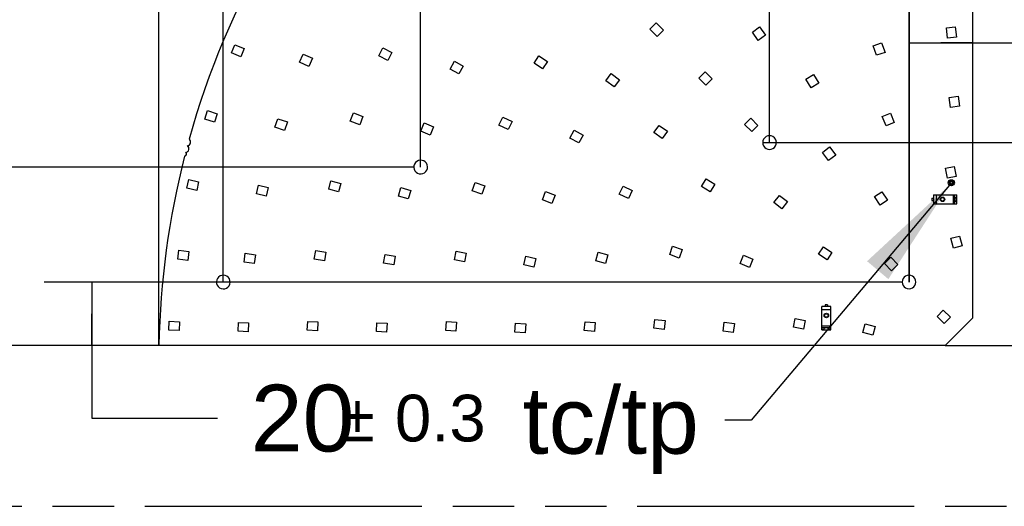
# Model space of a CAD drawing. Header units: millimetres. Extents: x 0 to 210, y 0 to 297.
# Tile 4 of 13: x 77 to 108, y 133 to 148. Entities that reach past the tile are written whole.
import ezdxf
from ezdxf.enums import TextEntityAlignment as Align

# ---------------------------------------------------------------- set-up
doc = ezdxf.new("R2010")
doc.units = ezdxf.units.MM
doc.header["$LTSCALE"] = 19.36
doc.linetypes.add('PHANTOM', pattern=[0.8, 0.45, -0.05, 0.1, -0.05, 0.1, -0.05])
doc.layers.get('0').update_dxf_attribs({"linetype": 'CONTINUOUS'})
for name, color, linetype in [('DEFAULT_3', 7, 'PHANTOM'), ('Z_DIM_2D', 7, 'CONTINUOUS'), ('Z_NOTICE', 7, 'CONTINUOUS')]:
    doc.layers.add(name, color=color, linetype=linetype)
doc.styles.get("Standard").update_dxf_attribs({"font": 'txt', "width": 0.7})
doc.styles.add('TEXTSTYLE_3', font='helveticaneueltw1g-ltcn.otf')
doc.styles.add('TEXTSTYLE_4', font='gdt', dxfattribs={"width": 0.7})
doc.dimstyles.new('DIMSTYLE_3', dxfattribs={"dimtxt": 2.1, "dimasz": 3.5, "dimexe": 1.5, "dimexo": 0, "dimgap": 0.525, "dimtad": 1, "dimdec": 3, "dimlfac": 10, "dimdsep": 46, "dimtxsty": 'TEXTSTYLE_3', "dimblk": '_FILLED', "dimblk1": '_FILLED', "dimblk2": '_FILLED', "dimcen": 0.09, "dimclrt": 5, "dimadec": 3, "dimazin": 2, "dimtol": 1, "dimtp": 0.3, "dimtm": 0.3, "dimtfac": 1, "dimtdec": 3, "dimtofl": 0, "dimtmove": 0, "dimatfit": 3, "dimldrblk": '_FILLED', "dimfxl": 0, "dimtolj": 1, "dimarcsym": 0})
doc.dimstyles.new('DIMSTYLE_4', dxfattribs={"dimtxt": 2.1, "dimasz": 3.5, "dimexe": 1.5, "dimexo": 0, "dimgap": 0.525, "dimtad": 1, "dimlfac": 10, "dimdsep": 46, "dimtxsty": 'TEXTSTYLE_3', "dimblk": '_FILLED', "dimblk1": '_FILLED', "dimblk2": '_FILLED', "dimcen": 0.09, "dimclrt": 5, "dimazin": 2, "dimtol": 1, "dimtp": 0.3, "dimtm": 0.3, "dimtfac": 1, "dimtofl": 0, "dimtmove": 0, "dimatfit": 3, "dimldrblk": '_FILLED', "dimfxl": 0, "dimtolj": 1, "dimarcsym": 0})
doc.dimstyles.new('DIMSTYLE_5', dxfattribs={"dimtxt": 2.1, "dimasz": 3.5, "dimexe": 1.5, "dimexo": 0, "dimgap": 0.525, "dimtad": 1, "dimlfac": 10, "dimdsep": 46, "dimtxsty": 'TEXTSTYLE_3', "dimblk": '_FILLED', "dimblk1": '_FILLED', "dimblk2": '_FILLED', "dimcen": 0.09, "dimclrt": 5, "dimazin": 2, "dimtol": 1, "dimtp": 0.4, "dimtm": 0.4, "dimtfac": 1, "dimtofl": 0, "dimtmove": 0, "dimatfit": 3, "dimldrblk": '_FILLED', "dimfxl": 0, "dimtolj": 1, "dimarcsym": 0})
doc.dimstyles.new('DIMSTYLE_6', dxfattribs={"dimtxt": 2.1, "dimasz": 3.5, "dimexe": 1.5, "dimexo": 0, "dimgap": 1.05, "dimtad": 1, "dimdec": 3, "dimlfac": 10, "dimdsep": 46, "dimtxsty": 'TEXTSTYLE_3', "dimblk": '_FILLED', "dimblk1": '_FILLED', "dimblk2": '_FILLED', "dimcen": 0.09, "dimclrt": 5, "dimadec": 3, "dimazin": 2, "dimtol": 1, "dimtp": 0.3, "dimtm": 0.3, "dimtfac": 1, "dimtdec": 3, "dimtofl": 0, "dimtmove": 0, "dimatfit": 3, "dimldrblk": '_FILLED', "dimfxl": 0, "dimtolj": 1, "dimarcsym": 0})
doc.dimstyles.new('DIMSTYLE_8', dxfattribs={"dimtxt": 2.1, "dimasz": 3.5, "dimexe": 1.5, "dimexo": 0, "dimtad": 1, "dimdec": 3, "dimlfac": 10, "dimdsep": 46, "dimtxsty": 'TEXTSTYLE_3', "dimblk": '_FILLED', "dimblk1": '_FILLED', "dimblk2": '_FILLED', "dimcen": 0.09, "dimclrt": 5, "dimadec": 3, "dimazin": 2, "dimtol": 1, "dimtp": 1, "dimtm": 1, "dimtfac": 1, "dimtdec": 3, "dimtofl": 0, "dimtmove": 0, "dimatfit": 3, "dimldrblk": '_FILLED', "dimfxl": 0, "dimtolj": 1, "dimarcsym": 0})
doc.dimstyles.get("Standard").update_dxf_attribs({"dimtxt": 3.5, "dimasz": 3.5, "dimexe": 1.5, "dimexo": 0, "dimtad": 1, "dimdec": 3, "dimdsep": 46, "dimtxsty": 'Standard', "dimblk": '_FILLED', "dimblk1": '_FILLED', "dimblk2": '_FILLED', "dimcen": 0.09, "dimclrt": 5, "dimadec": 3, "dimazin": 2, "dimtol": 1, "dimtp": 0.001, "dimtm": 0.001, "dimtfac": 1, "dimtdec": 3, "dimtofl": 0, "dimtmove": 0, "dimatfit": 3, "dimldrblk": '_FILLED', "dimfxl": 0, "dimtolj": 1, "dimarcsym": 0})

# ---------------------------------------------------------------- blocks, each defined once
blk = doc.blocks.new('*D4')
at = {"layer": 'Z_DIM_2D', "color": 2, "linetype": 'Continuous', "transparency": 16777216}
for p, q in [((105.139, 139.736), (105.139, 148.765)), ((105.139, 147.265), (106.139, 147.265)), ((107.139, 147.265), (106.139, 147.265)), ((106.139, 147.265), (116.203, 147.265))]:
    blk.add_line(p, q, dxfattribs=at)
at = {"layer": 'Z_DIM_2D', "color": 5, "linetype": 'Continuous', "transparency": 16777216}
for s, height, style, p in [('20', 2.1, 'TEXTSTYLE_3', (109.199, 147.79)), ('`', 1.47, 'TEXTSTYLE_4', (112.02, 148.105)), ('0.3', 1.47, 'TEXTSTYLE_3', (113.735, 148.105))]:
    blk.add_text(s, height=height, dxfattribs=dict(at, style=style)).set_placement(p)
blk = doc.blocks.new('_FILLED')
at = {"color": 0, "linetype": 'ByBlock'}
blk.add_solid([(0, 0), (-1, 0.125), (-1, -0.125)], dxfattribs=at)
blk = doc.blocks.new('_NONE')
blk = doc.blocks.new('*D5')
at = {"layer": 'Z_DIM_2D', "color": 2, "linetype": 'Continuous', "transparency": 16777216}
for p, q in [((100.751, 144.124), (100.751, 167.021)), ((107.139, 163.331), (107.139, 167.021)), ((100.751, 165.521), (103.945, 165.521)), ((107.139, 165.521), (103.945, 165.521)), ((103.945, 165.521), (118.823, 165.521))]:
    blk.add_line(p, q, dxfattribs=at)
at = {"layer": 'Z_DIM_2D', "color": 5, "linetype": 'Continuous', "transparency": 16777216}
for s, height, style, p in [('63.88', 2.1, 'TEXTSTYLE_3', (108.293, 166.046)), ('`', 1.47, 'TEXTSTYLE_4', (114.64, 166.361)), ('0.3', 1.47, 'TEXTSTYLE_3', (116.355, 166.361))]:
    blk.add_text(s, height=height, dxfattribs=dict(at, style=style)).set_placement(p)
blk = doc.blocks.new('*D7')
at = {"layer": 'Z_DIM_2D', "color": 2, "linetype": 'Continuous', "transparency": 16777216}
for p, q in [((89.777, 143.352), (89.777, 173.707)), ((107.139, 163.331), (107.139, 173.707)), ((89.777, 172.207), (98.458, 172.207)), ((107.139, 172.207), (98.458, 172.207))]:
    blk.add_line(p, q, dxfattribs=at)
at = {"layer": 'Z_DIM_2D', "color": 5, "linetype": 'Continuous', "transparency": 16777216}
for s, height, style, p in [('173.62', 2.1, 'TEXTSTYLE_3', (96.366, 172.732)), ('`', 1.47, 'TEXTSTYLE_4', (101.102, 173.047)), ('0.3', 1.47, 'TEXTSTYLE_3', (103.194, 173.047))]:
    blk.add_text(s, height=height, dxfattribs=dict(at, style=style)).set_placement(p, align=Align.CENTER)
blk = doc.blocks.new('*D9')
at = {"layer": 'Z_DIM_2D', "color": 2, "linetype": 'Continuous', "transparency": 16777216}
for p, q in [((81.544, 137.736), (81.544, 180.978)), ((107.139, 163.331), (107.139, 180.978)), ((81.544, 179.478), (94.341, 179.478)), ((107.139, 179.478), (94.341, 179.478))]:
    blk.add_line(p, q, dxfattribs=at)
at = {"layer": 'Z_DIM_2D', "color": 5, "linetype": 'Continuous', "transparency": 16777216}
for s, height, style, p in [('255.95', 2.1, 'TEXTSTYLE_3', (92.25, 180.003)), ('`', 1.47, 'TEXTSTYLE_4', (96.986, 180.318)), ('0.4', 1.47, 'TEXTSTYLE_3', (99.077, 180.318))]:
    blk.add_text(s, height=height, dxfattribs=dict(at, style=style)).set_placement(p, align=Align.CENTER)
blk = doc.blocks.new('*D10')
at = {"layer": 'Z_DIM_2D', "color": 2, "linetype": 'Continuous', "transparency": 16777216}
for p, q in [((83.569, 139.736), (83.569, 177.761)), ((107.139, 163.331), (107.139, 177.761)), ((83.569, 176.261), (95.354, 176.261)), ((107.139, 176.261), (95.354, 176.261))]:
    blk.add_line(p, q, dxfattribs=at)
at = {"layer": 'Z_DIM_2D', "color": 5, "linetype": 'Continuous', "transparency": 16777216}
for s, height, style, p in [('235.7', 2.1, 'TEXTSTYLE_3', (93.262, 176.786)), ('`', 1.47, 'TEXTSTYLE_4', (97.293, 177.101)), ('0.3', 1.47, 'TEXTSTYLE_3', (99.385, 177.101))]:
    blk.add_text(s, height=height, dxfattribs=dict(at, style=style)).set_placement(p, align=Align.CENTER)
blk = doc.blocks.new('*D11')
at = {"layer": 'Z_DIM_2D', "color": 2, "linetype": 'Continuous', "transparency": 16777216}
for p, q in [((104.924, 139.736), (77.932, 139.736)), ((79.432, 139.736), (79.432, 138.736)), ((79.432, 137.736), (79.432, 138.736)), ((79.432, 138.736), (79.432, 135.455)), ((81.544, 137.736), (77.932, 137.736)), ((79.432, 135.455), (83.382, 135.455))]:
    blk.add_line(p, q, dxfattribs=at)
at = {"layer": 'Z_DIM_2D', "color": 5, "linetype": 'Continuous', "transparency": 16777216}
for s, height, style, p in [('20', 2.1, 'TEXTSTYLE_3', (84.432, 134.405)), ('`', 1.47, 'TEXTSTYLE_4', (87.253, 134.72)), ('0.3', 1.47, 'TEXTSTYLE_3', (88.968, 134.72))]:
    blk.add_text(s, height=height, dxfattribs=dict(at, style=style)).set_placement(p)
blk = doc.blocks.new('*D12')
at = {"layer": 'Z_DIM_2D', "color": 2, "linetype": 'Continuous', "transparency": 16777216}
for p, q in [((89.561, 143.351), (74.417, 143.351)), ((75.917, 143.351), (75.917, 140.543)), ((75.917, 137.736), (75.917, 140.543)), ((75.917, 140.543), (75.917, 134.782)), ((81.544, 137.736), (74.417, 137.736)), ((75.917, 134.782), (71.967, 134.782))]:
    blk.add_line(p, q, dxfattribs=at)
at = {"layer": 'Z_DIM_2D', "color": 5, "linetype": 'Continuous', "transparency": 16777216}
for s, height, style, p in [('56.15', 2.1, 'TEXTSTYLE_3', (66.734, 133.732)), ('`', 1.47, 'TEXTSTYLE_4', (68.449, 134.047)), ('0.3', 1.47, 'TEXTSTYLE_3', (70.917, 134.047))]:
    blk.add_text(s, height=height, dxfattribs=dict(at, style=style)).set_placement(p, align=Align.RIGHT)
blk = doc.blocks.new('*D13')
at = {"layer": 'Z_DIM_2D', "color": 2, "linetype": 'Continuous', "transparency": 16777216}
for p, q in [((100.536, 144.124), (116.451, 144.124)), ((114.951, 144.124), (114.951, 143.03)), ((114.951, 137.736), (114.951, 138.83)), ((106.274, 137.736), (116.451, 137.736))]:
    blk.add_line(p, q, dxfattribs=at)
at = {"layer": 'Z_DIM_2D', "color": 5, "linetype": 'Continuous', "transparency": 16777216}
for s, height, style, p in [('63.88', 2.1, 'TEXTSTYLE_3', (112.859, 139.88)), ('`', 1.47, 'TEXTSTYLE_4', (116.89, 140.195)), ('0.3', 1.47, 'TEXTSTYLE_3', (118.982, 140.195))]:
    blk.add_text(s, height=height, dxfattribs=dict(at, style=style)).set_placement(p, align=Align.CENTER)
blk = doc.blocks.new('*D14')
at = {"layer": 'Z_DIM_2D', "color": 2, "linetype": 'Continuous', "transparency": 16777216}
for p, q in [((101.523, 155.098), (66.645, 155.098)), ((68.145, 155.098), (68.145, 146.417)), ((68.145, 137.736), (68.145, 146.417)), ((81.544, 137.736), (66.645, 137.736))]:
    blk.add_line(p, q, dxfattribs=at)
at = {"layer": 'Z_DIM_2D', "color": 5, "linetype": 'Continuous', "transparency": 16777216}
for s, height, style, p in [('0.3', 1.47, 'TEXTSTYLE_3', (67.305, 151.153)), ('`', 1.47, 'TEXTSTYLE_4', (67.305, 149.062)), ('173.62', 2.1, 'TEXTSTYLE_3', (67.62, 144.325))]:
    blk.add_text(s, height=height, rotation=90, dxfattribs=dict(at, style=style)).set_placement(p, align=Align.CENTER)
blk = doc.blocks.new('*D15')
at = {"layer": 'Z_DIM_2D', "color": 2, "linetype": 'Continuous', "transparency": 16777216}
for p, q in [((90.311, 154.348), (71.172, 154.348)), ((72.672, 154.348), (72.672, 146.042)), ((72.672, 137.736), (72.672, 146.042)), ((81.544, 137.736), (71.172, 137.736))]:
    blk.add_line(p, q, dxfattribs=at)
at = {"layer": 'Z_DIM_2D', "color": 5, "linetype": 'Continuous', "transparency": 16777216}
for s, height, style, p in [('0.3', 1.47, 'TEXTSTYLE_3', (71.832, 150.778)), ('`', 1.47, 'TEXTSTYLE_4', (71.832, 148.687)), ('166.13', 2.1, 'TEXTSTYLE_3', (72.147, 143.951))]:
    blk.add_text(s, height=height, rotation=90, dxfattribs=dict(at, style=style)).set_placement(p, align=Align.CENTER)
blk = doc.blocks.new('*D16')
at = {"layer": 'Z_DIM_2D', "color": 2, "linetype": 'Continuous', "transparency": 16777216}
for p, q in [((104.924, 161.306), (61.74, 161.306)), ((63.24, 161.306), (63.24, 149.521)), ((63.24, 137.736), (63.24, 149.521)), ((81.544, 137.736), (61.74, 137.736))]:
    blk.add_line(p, q, dxfattribs=at)
at = {"layer": 'Z_DIM_2D', "color": 5, "linetype": 'Continuous', "transparency": 16777216}
for s, height, style, p in [('0.3', 1.47, 'TEXTSTYLE_3', (62.4, 153.552)), ('`', 1.47, 'TEXTSTYLE_4', (62.4, 151.46)), ('235.7', 2.1, 'TEXTSTYLE_3', (62.715, 147.429))]:
    blk.add_text(s, height=height, rotation=90, dxfattribs=dict(at, style=style)).set_placement(p, align=Align.CENTER)
blk = doc.blocks.new('*D17')
at = {"layer": 'Z_DIM_2D', "color": 2, "linetype": 'Continuous', "transparency": 16777216}
for p, q in [((107.139, 163.331), (57.474, 163.331)), ((58.974, 163.331), (58.974, 150.534)), ((58.974, 137.736), (58.974, 150.534)), ((81.544, 137.736), (57.474, 137.736))]:
    blk.add_line(p, q, dxfattribs=at)
at = {"layer": 'Z_DIM_2D', "color": 5, "linetype": 'Continuous', "transparency": 16777216}
for s, height, style, p in [('0.4', 1.47, 'TEXTSTYLE_3', (58.134, 155.27)), ('`', 1.47, 'TEXTSTYLE_4', (58.134, 153.178)), ('255.95', 2.1, 'TEXTSTYLE_3', (58.449, 148.442))]:
    blk.add_text(s, height=height, rotation=90, dxfattribs=dict(at, style=style)).set_placement(p, align=Align.CENTER)
blk = doc.blocks.new('*D19')
at = {"layer": 'Z_DIM_2D', "color": 2, "linetype": 'Continuous', "transparency": 16777216}
blk.add_line((88.6, 155.089), (72.704, 169.996), dxfattribs=at)
at = {"layer": 'Z_DIM_2D', "color": 2, "linetype": 'Continuous', "transparency": 16777216, "xscale": 3.5, "yscale": 3.5, "zscale": 3.5, "rotation": 316.840191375}
blk.add_blockref('_FILLED', (88.6, 155.089), dxfattribs=at)
at = {"layer": 'Z_DIM_2D', "color": 5, "linetype": 'Continuous', "transparency": 16777216}
for s, height, style, p in [('R', 2.1, 'TEXTSTYLE_3', (74.138, 169.371)), ('261', 2.1, 'TEXTSTYLE_3', (77.224, 166.477)), ('`', 1.47, 'TEXTSTYLE_4', (78.691, 165.533)), ('1', 1.47, 'TEXTSTYLE_3', (79.411, 164.858))]:
    blk.add_text(s, height=height, rotation=-43.1598, dxfattribs=dict(at, style=style)).set_placement(p, align=Align.RIGHT)

msp = doc.modelspace()

# ---------------------------------------------------------------- linework, layer by layer
at = {"color": 7, "linetype": 'Continuous'}
for p, q in [((107.13876, 163.3312), (107.13876, 138.60099)), ((105.13926, 161.30601), (105.13876, 139.73599)), ((96.98638, 147.69013), (97.18437, 147.88812)), ((97.18437, 147.88812), (97.41064, 147.66185)), ((100.21084, 147.59924), (100.4402, 147.75985)), ((100.4402, 147.75985), (100.62376, 147.49773)), ((106.31674, 147.72852), (106.59498, 147.75984)), ((106.59498, 147.75984), (106.63078, 147.44185)), ((97.21266, 147.46385), (96.98638, 147.69013)), ((97.41064, 147.66185), (97.21266, 147.46385)), ((100.3944, 147.33712), (100.21084, 147.59924)), ((100.62376, 147.49773), (100.3944, 147.33712)), ((106.35253, 147.41053), (106.31674, 147.72852)), ((106.63078, 147.44185), (106.35253, 147.41053)), ((83.82736, 146.94288), (83.93452, 147.20156)), ((83.93452, 147.20156), (84.23016, 147.07909)), ((104.01377, 147.17079), (104.27805, 147.26328)), ((104.11947, 146.86876), (104.01377, 147.17079)), ((104.27805, 147.26328), (104.38375, 146.96124)), ((84.123, 146.82041), (83.82736, 146.94288)), ((84.23016, 147.07909), (84.123, 146.82041)), ((85.97047, 146.65004), (86.08357, 146.90618)), ((86.08357, 146.90618), (86.3763, 146.77693)), ((88.46338, 146.84888), (88.5905, 147.09837)), ((88.74851, 146.70361), (88.46338, 146.84888)), ((88.5905, 147.09837), (88.87562, 146.95309)), ((88.87562, 146.95309), (88.74851, 146.70361)), ((93.34294, 146.61917), (93.4985, 146.85198)), ((93.4985, 146.85198), (93.76457, 146.67421)), ((104.38375, 146.96124), (104.11947, 146.86876)), ((86.26321, 146.52079), (85.97047, 146.65004)), ((86.3763, 146.77693), (86.26321, 146.52079)), ((90.701, 146.43602), (90.83643, 146.68109)), ((90.83643, 146.68109), (91.11651, 146.52631)), ((91.11651, 146.52631), (90.98108, 146.28124)), ((93.60902, 146.44139), (93.34294, 146.61917)), ((93.76457, 146.67421), (93.60902, 146.44139)), ((90.98108, 146.28124), (90.701, 146.43602)), ((95.60677, 146.06738), (95.77456, 146.29154)), ((95.77456, 146.29154), (96.03074, 146.09978)), ((98.52479, 146.15264), (98.72279, 146.35062)), ((98.72279, 146.35062), (98.94906, 146.12434)), ((101.8951, 146.11581), (102.1322, 146.26476)), ((102.1322, 146.26476), (102.30242, 145.99379)), ((95.86295, 145.87562), (95.60677, 146.06738)), ((96.03074, 146.09978), (95.86295, 145.87562)), ((98.75106, 145.92635), (98.52479, 146.15264)), ((98.94906, 146.12434), (98.75106, 145.92635)), ((102.06532, 145.84485), (101.8951, 146.11581)), ((102.30242, 145.99379), (102.06532, 145.84485)), ((106.40408, 145.54547), (106.68169, 145.582)), ((106.68169, 145.582), (106.72344, 145.26474)), ((106.44583, 145.22821), (106.40408, 145.54547)), ((106.72344, 145.26474), (106.44583, 145.22821)), ((82.9912, 144.86058), (83.07539, 145.12762)), ((83.07539, 145.12762), (83.38058, 145.03139)), ((83.38058, 145.03139), (83.29638, 144.76435)), ((87.5639, 144.79263), (87.66425, 145.05403)), ((87.66425, 145.05403), (87.96299, 144.93934)), ((104.29542, 144.94274), (104.55411, 145.04988)), ((104.55411, 145.04988), (104.67656, 144.75423)), ((83.29638, 144.76435), (82.9912, 144.86058)), ((85.19379, 144.60907), (85.28275, 144.87457)), ((85.28275, 144.87457), (85.58617, 144.7729)), ((85.58617, 144.7729), (85.49721, 144.50741)), ((87.86264, 144.67794), (87.5639, 144.79263)), ((87.96299, 144.93934), (87.86264, 144.67794)), ((89.77789, 144.48288), (89.88504, 144.74156)), ((89.88504, 144.74156), (90.18068, 144.6191)), ((92.24087, 144.6737), (92.36472, 144.92482)), ((92.52787, 144.53216), (92.24087, 144.6737)), ((92.36472, 144.92482), (92.65172, 144.78328)), ((92.65172, 144.78328), (92.52787, 144.53216)), ((97.11489, 144.43454), (97.2755, 144.6639)), ((97.2755, 144.6639), (97.53762, 144.48035)), ((99.96413, 144.69265), (100.16214, 144.89062)), ((100.19038, 144.46635), (99.96413, 144.69265)), ((100.16214, 144.89062), (100.38839, 144.66432)), ((100.38839, 144.66432), (100.19038, 144.46635)), ((104.41787, 144.64709), (104.29542, 144.94274)), ((104.67656, 144.75423), (104.41787, 144.64709)), ((85.49721, 144.50741), (85.19379, 144.60907)), ((90.07353, 144.36041), (89.77789, 144.48288)), ((90.18068, 144.6191), (90.07353, 144.36041)), ((94.4722, 144.26478), (94.60637, 144.51054)), ((94.60637, 144.51054), (94.88724, 144.3572)), ((94.88724, 144.3572), (94.75307, 144.11144)), ((97.37701, 144.25099), (97.11489, 144.43454)), ((97.53762, 144.48035), (97.37701, 144.25099)), ((94.75307, 144.11144), (94.4722, 144.26478)), ((102.4152, 143.81522), (102.63736, 143.98565)), ((102.60997, 143.56133), (102.4152, 143.81522)), ((102.83213, 143.73175), (102.60997, 143.56133)), ((102.63736, 143.98565), (102.83213, 143.73175)), ((106.28775, 143.31381), (106.56237, 143.36841)), ((106.35014, 142.99995), (106.28775, 143.31381)), ((106.56237, 143.36841), (106.62477, 143.05455)), ((82.42058, 142.68394), (82.48119, 142.9573)), ((82.48119, 142.9573), (82.7936, 142.88803)), ((82.7936, 142.88803), (82.73299, 142.61467)), ((84.60973, 142.50884), (84.67384, 142.7814)), ((84.67384, 142.7814), (84.98534, 142.70813)), ((86.88381, 142.65217), (86.95628, 142.92263)), ((86.95628, 142.92263), (87.26538, 142.83981)), ((87.26538, 142.83981), (87.19291, 142.56935)), ((91.40166, 142.59985), (91.49166, 142.86499)), ((91.49166, 142.86499), (91.79468, 142.76213)), ((98.60999, 142.74255), (98.75893, 142.97965)), ((98.75893, 142.97965), (99.0299, 142.80942)), ((99.0299, 142.80942), (98.88095, 142.57233)), ((106.62477, 143.05455), (106.35014, 142.99995)), ((82.73299, 142.61467), (82.42058, 142.68394)), ((84.92123, 142.43557), (84.60973, 142.50884)), ((84.98534, 142.70813), (84.92123, 142.43557)), ((87.19291, 142.56935), (86.88381, 142.65217)), ((89.07875, 142.43737), (89.15627, 142.70642)), ((89.15627, 142.70642), (89.46376, 142.61784)), ((89.46376, 142.61784), (89.38625, 142.34878)), ((91.70468, 142.49699), (91.40166, 142.59985)), ((91.79468, 142.76213), (91.70468, 142.49699)), ((93.60638, 142.32073), (93.70424, 142.58308)), ((93.70424, 142.58308), (94.00406, 142.47124)), ((94.00406, 142.47124), (93.9062, 142.2089)), ((96.0243, 142.49671), (96.14262, 142.75048)), ((96.31432, 142.36149), (96.0243, 142.49671)), ((96.14262, 142.75048), (96.43264, 142.61526)), ((96.43264, 142.61526), (96.31432, 142.36149)), ((98.88095, 142.57233), (98.60999, 142.74255)), ((104.05096, 142.42124), (104.28377, 142.5768)), ((104.28377, 142.5768), (104.46156, 142.31073)), ((105.90376, 142.48099), (106.64376, 142.48099)), ((105.90376, 142.48099), (105.90376, 142.19099)), ((106.64376, 142.19099), (106.64376, 142.48099)), ((89.38625, 142.34878), (89.07875, 142.43737)), ((93.9062, 142.2089), (93.60638, 142.32073)), ((100.8891, 142.23739), (101.05952, 142.45955)), ((101.14299, 142.04262), (100.8891, 142.23739)), ((101.05952, 142.45955), (101.31342, 142.26478)), ((101.31342, 142.26478), (101.14299, 142.04262)), ((104.22875, 142.15517), (104.05096, 142.42124)), ((104.46156, 142.31073), (104.22875, 142.15517)), ((105.85876, 142.37599), (105.90376, 142.37599)), ((105.85876, 142.37599), (105.85876, 142.29599)), ((105.85876, 142.29599), (105.90376, 142.29599)), ((105.90376, 142.19099), (106.64376, 142.19099)), ((106.45459, 141.11108), (106.72504, 141.1836)), ((106.53748, 140.802), (106.45459, 141.11108)), ((106.72504, 141.1836), (106.80792, 140.87453)), ((82.13435, 140.45557), (82.17091, 140.73318)), ((82.17091, 140.73318), (82.48817, 140.6914)), ((82.48817, 140.6914), (82.45161, 140.4138)), ((84.22151, 140.36194), (84.2602, 140.63925)), ((84.2602, 140.63925), (84.57713, 140.59503)), ((86.43133, 140.45277), (86.47513, 140.72933)), ((86.47513, 140.72933), (86.79119, 140.67927)), ((86.79119, 140.67927), (86.74739, 140.40272)), ((90.8405, 140.43489), (90.89513, 140.70951)), ((90.89513, 140.70951), (91.20898, 140.64708)), ((91.20898, 140.64708), (91.15435, 140.37246)), ((95.28715, 140.39965), (95.3596, 140.67012)), ((95.3596, 140.67012), (95.6687, 140.58732)), ((97.61146, 140.59669), (97.70395, 140.86098)), ((97.70395, 140.86098), (98.00599, 140.75528)), ((98.00599, 140.75528), (97.9135, 140.491)), ((102.29307, 140.60753), (102.44759, 140.84104)), ((102.44759, 140.84104), (102.71445, 140.66444)), ((102.71445, 140.66444), (102.55993, 140.43094)), ((106.80792, 140.87453), (106.53748, 140.802)), ((82.45161, 140.4138), (82.13435, 140.45557)), ((84.53844, 140.31772), (84.22151, 140.36194)), ((84.57713, 140.59503), (84.53844, 140.31772)), ((86.74739, 140.40272), (86.43133, 140.45277)), ((88.61319, 140.32727), (88.66011, 140.60331)), ((88.92867, 140.27366), (88.61319, 140.32727)), ((88.66011, 140.60331), (88.97558, 140.5497)), ((88.97558, 140.5497), (88.92867, 140.27366)), ((91.15435, 140.37246), (90.8405, 140.43489)), ((93.02584, 140.27322), (93.08539, 140.54681)), ((93.08539, 140.54681), (93.39807, 140.47876)), ((93.39807, 140.47876), (93.33852, 140.20516)), ((95.59625, 140.31686), (95.28715, 140.39965)), ((95.6687, 140.58732), (95.59625, 140.31686)), ((97.9135, 140.491), (97.61146, 140.59669)), ((99.82476, 140.32036), (99.93189, 140.57905)), ((100.12041, 140.19792), (99.82476, 140.32036)), ((99.93189, 140.57905), (100.22754, 140.45662)), ((100.22754, 140.45662), (100.12041, 140.19792)), ((102.55993, 140.43094), (102.29307, 140.60753)), ((104.36413, 140.31515), (104.56214, 140.51312)), ((104.59037, 140.08885), (104.36413, 140.31515)), ((104.56214, 140.51312), (104.78839, 140.28682)), ((93.33852, 140.20516), (93.02584, 140.27322)), ((104.78839, 140.28682), (104.59037, 140.08885)), ((102.68376, 138.97099), (102.39376, 138.97099)), ((102.39376, 138.23099), (102.39376, 138.97099)), ((102.57876, 139.01599), (102.49876, 139.01599)), ((102.49876, 139.01599), (102.49876, 138.97099)), ((102.57876, 139.01599), (102.57876, 138.97099)), ((102.68376, 138.23099), (102.68376, 138.97099)), ((106.01912, 138.65508), (106.21706, 138.85312)), ((106.21706, 138.85312), (106.44339, 138.6269)), ((81.85762, 138.22059), (81.86982, 138.50033)), ((81.86982, 138.50033), (82.18952, 138.48638)), ((82.18952, 138.48638), (82.17731, 138.20665)), ((84.0329, 138.18602), (84.04582, 138.46572)), ((84.04582, 138.46572), (84.36548, 138.45096)), ((84.36548, 138.45096), (84.35256, 138.17125)), ((86.21131, 138.21956), (86.22598, 138.49917)), ((86.22598, 138.49917), (86.54554, 138.48241)), ((86.54554, 138.48241), (86.53088, 138.2028)), ((88.38671, 138.17768), (88.40242, 138.45724)), ((88.40242, 138.45724), (88.72192, 138.43929)), ((90.56664, 138.21425), (90.58494, 138.49365)), ((90.58494, 138.49365), (90.90426, 138.47273)), ((90.90426, 138.47273), (90.88595, 138.19333)), ((94.92553, 138.20797), (94.94994, 138.4869)), ((94.94994, 138.4869), (95.26872, 138.45901)), ((95.26872, 138.45901), (95.24431, 138.18007)), ((97.1149, 138.27976), (97.14623, 138.55801)), ((97.14623, 138.55801), (97.46422, 138.52221)), ((97.46422, 138.52221), (97.4329, 138.24397)), ((99.29274, 138.19306), (99.32927, 138.47067)), ((99.32927, 138.47067), (99.64654, 138.42892)), ((101.50634, 138.31237), (101.56093, 138.587)), ((101.56093, 138.587), (101.87479, 138.5246)), ((101.87479, 138.5246), (101.8202, 138.24998)), ((106.24545, 138.42886), (106.01912, 138.65508)), ((106.44339, 138.6269), (106.24545, 138.42886)), ((106.27376, 137.73598), (107.13876, 138.60099)), ((82.17731, 138.20665), (81.85762, 138.22059)), ((84.35256, 138.17125), (84.0329, 138.18602)), ((86.53088, 138.2028), (86.21131, 138.21956)), ((88.70621, 138.15973), (88.38671, 138.17768)), ((88.72192, 138.43929), (88.70621, 138.15973)), ((90.88595, 138.19333), (90.56664, 138.21425)), ((92.74218, 138.16025), (92.76214, 138.43954)), ((93.06137, 138.13744), (92.74218, 138.16025)), ((92.76214, 138.43954), (93.08133, 138.41672)), ((93.08133, 138.41672), (93.06137, 138.13744)), ((95.24431, 138.18007), (94.92553, 138.20797)), ((97.4329, 138.24397), (97.1149, 138.27976)), ((99.61001, 138.15131), (99.29274, 138.19306)), ((99.64654, 138.42892), (99.61001, 138.15131)), ((101.8202, 138.24998), (101.50634, 138.31237)), ((102.39376, 138.23099), (102.68376, 138.23099)), ((103.69053, 138.14708), (103.76288, 138.41757)), ((103.99967, 138.0644), (103.69053, 138.14708)), ((103.76288, 138.41757), (104.07202, 138.33489)), ((104.07202, 138.33489), (103.99967, 138.0644)), ((106.27376, 137.73598), (81.54355, 137.73598))]:
    msp.add_line(p, q, dxfattribs=at)
at = {"color": 9, "linetype": 'Continuous'}
for p, q in [((106.00376, 142.19099), (106.00376, 142.48099)), ((106.52876, 142.48099), (106.52876, 142.19099)), ((106.57206, 142.19099), (106.57206, 142.48099)), ((106.63706, 142.48099), (106.63706, 142.41403)), ((106.63706, 142.25794), (106.63706, 142.19099)), ((102.39376, 138.87099), (102.68376, 138.87099)), ((102.68376, 138.34599), (102.39376, 138.34599)), ((102.39376, 138.30269), (102.68376, 138.30269)), ((102.46071, 138.23769), (102.39376, 138.23769)), ((102.68376, 138.23769), (102.6168, 138.23769))]:
    msp.add_line(p, q, dxfattribs=at)
at = {"color": 7, "linetype": 'Continuous'}
for centre, radius in [((106.47035, 142.85848), 0.095), ((106.47035, 142.85848), 0.065), ((106.47035, 142.85848), 0.035), ((106.19376, 142.33599), 0.055), ((102.53876, 138.68099), 0.055)]:
    msp.add_circle(centre, radius, dxfattribs=at)
at = {"color": 9, "linetype": 'Continuous'}
for centre in [(106.19376, 142.33599), (102.53876, 138.68099)]:
    msp.add_circle(centre, 0.07, dxfattribs=at)
at = {"color": 7, "linetype": 'Continuous'}
for centre, radius, start, end in [((107.63876, 137.23599), 26.1, 135.567088, 164.446669), ((100.75076, 144.12399), 0.215, 44.905909, 225.094316), ((82.37473, 143.93054), 0.11534, 273.441397, 56.875998), ((82.42672, 144.14152), 0.11492, 275.511015, 53.853781), ((100.75126, 144.12349), 0.215, 224.905909, 45.094316), ((82.34827, 143.76257), 0.0625, 273.351173, 57.708239), ((107.63885, 137.23598), 26.10009, 165.660337, 178.902301), ((89.77626, 143.35099), 0.215, 153.285975, 333.583923), ((89.77676, 143.35199), 0.215, 333.285975, 153.583923), ((83.56874, 139.73549), 0.215, 177.528309, 357.661672), ((83.56876, 139.73599), 0.215, 357.528309, 177.661672), ((105.13876, 139.73599), 0.215, 44.905909, 225.094316), ((105.13926, 139.73549), 0.215, 224.905909, 45.094316)]:
    msp.add_arc(centre, radius, start, end, dxfattribs=at)
for centre, major_axis in [((106.62691, 142.33599), (0, 0.08)), ((102.53876, 138.24784), (0.08, 0))]:
    msp.add_ellipse(centre, major_axis=major_axis, ratio=0.57735027, start_param=-0.22160051, end_param=3.36319317, dxfattribs=at)
for points, knots in [([(106.64376, 142.40371), (106.64376, 142.40591), (106.64297, 142.41054), (106.63906, 142.41325), (106.63706, 142.41403)], [0, 0, 0, 0, 0.50555068, 1, 1, 1, 1]), ([(106.63706, 142.25794), (106.63906, 142.25872), (106.64297, 142.26143), (106.64376, 142.26607), (106.64376, 142.26826)], [0, 0, 0, 0, 0.49442516, 1, 1, 1, 1]), ([(102.46071, 138.23769), (102.46149, 138.23569), (102.4642, 138.23178), (102.46884, 138.23099), (102.47103, 138.23099)], [0, 0, 0, 0, 0.49442516, 1, 1, 1, 1]), ([(102.60648, 138.23099), (102.60868, 138.23099), (102.61331, 138.23178), (102.61602, 138.23569), (102.6168, 138.23769)], [0, 0, 0, 0, 0.50555068, 1, 1, 1, 1])]:
    msp.add_open_spline(points, degree=3, knots=knots, dxfattribs=at)
at = {"layer": 'DEFAULT_3', "color": 91, "linetype": 'PHANTOM', "true_color": 0x80ff80}
msp.add_line((50.12864, 132.68), (150.12864, 132.68), dxfattribs=at)

# ---------------------------------------------------------------- texts
at = {"layer": 'Z_NOTICE', "color": 5, "linetype": 'Continuous', "style": 'TEXTSTYLE_3'}
msp.add_text('tc/tp ', height=2.1, dxfattribs=at).set_placement((99.34474, 134.33494), align=Align.RIGHT)

# ---------------------------------------------------------------- dimensions: what is measured, and where the dimension line sits
at = {"layer": 'Z_DIM_2D', "color": 2, "linetype": 'Continuous'}
for base, p1, p2, angle, dimstyle, override, picture, middle in [((81.54355, 179.47825), (107.13876, 163.3312), (81.54355, 137.73598), 180, 'DIMSTYLE_5', {"dimblk1": 'NONE', "dimblk2": 'NONE', "dimsah": 1}, '*D9', (94.34115, 179.47825)), ((83.56876, 176.26072), (107.13876, 163.3312), (83.56876, 139.73599), 180, 'DIMSTYLE_3', {"dimblk1": 'NONE', "dimblk2": 'NONE', "dimsah": 1}, '*D10', (95.35376, 176.26072)), ((89.77676, 172.20739), (107.13876, 163.3312), (89.77676, 143.35199), 180, 'DIMSTYLE_3', {"dimblk1": 'NONE', "dimblk2": 'NONE', "dimsah": 1}, '*D7', (98.45776, 172.20739)), ((100.75076, 165.52088), (107.13876, 163.3312), (100.75076, 144.12399), 180, 'DIMSTYLE_3', {"dimblk1": 'NONE', "dimblk2": 'NONE', "dimsah": 1}, '*D5', (113.55811, 165.52088)), ((58.97397, 163.3312), (81.54355, 137.73598), (107.13876, 163.3312), 90, 'DIMSTYLE_5', {"dimblk1": 'NONE', "dimblk2": 'NONE', "dimsah": 1}, '*D17', (58.97397, 150.53359)), ((105.13876, 147.26478), (107.13876, 163.3312), (105.13876, 139.73599), 180, 'DIMSTYLE_3', {"dimblk1": 'NONE', "dimblk2": 'NONE', "dimsah": 1}, '*D4', (112.70095, 147.26478)), ((63.24029, 161.30599), (81.54355, 137.73598), (104.92376, 161.30599), 90, 'DIMSTYLE_3', {"dimblk1": 'NONE', "dimblk2": 'NONE', "dimsah": 1}, '*D16', (63.24029, 149.52099)), ((68.14533, 155.09799), (81.54355, 137.73598), (101.52276, 155.09799), 90, 'DIMSTYLE_3', {"dimblk1": 'NONE', "dimblk2": 'NONE', "dimsah": 1}, '*D14', (68.14533, 146.41699)), ((72.67236, 154.34849), (81.54355, 137.73598), (90.31126, 154.34849), 90, 'DIMSTYLE_4', {"dimblk1": 'NONE', "dimblk2": 'NONE', "dimsah": 1}, '*D15', (72.67236, 146.04224)), ((114.9507, 144.12399), (106.27376, 137.73598), (100.53576, 144.12399), 90, 'DIMSTYLE_6', {"dimtad": 0, "dimtih": 1, "dimtoh": 1, "dimblk1": 'NONE', "dimblk2": 'NONE', "dimsah": 1}, '*D13', (114.9507, 140.92999)), ((75.91701, 143.35099), (81.54355, 137.73598), (89.56126, 143.35099), 90, 'DIMSTYLE_6', {"dimtad": 0, "dimtih": 1, "dimtoh": 1, "dimblk1": 'NONE', "dimblk2": 'NONE', "dimsah": 1}, '*D12', (65.65186, 134.78232)), ((79.43222, 139.73599), (81.54355, 137.73598), (104.92376, 139.73599), 90, 'DIMSTYLE_6', {"dimtad": 0, "dimtih": 1, "dimtoh": 1, "dimblk1": 'NONE', "dimblk2": 'NONE', "dimsah": 1}, '*D11', (87.93431, 135.45466))]:
    dim = msp.add_linear_dim(base=base, p1=p1, p2=p2, angle=angle, dimstyle=dimstyle, override=override, dxfattribs=at)
    dim.commit()
    dim.dimension.update_dxf_attribs({"geometry": picture, "text_midpoint": middle, "dimtype": 160})
dim = msp.add_radius_dim(center=(107.63876, 137.23599), mpoint=(88.60015, 155.08931), text='R<>', dimstyle='DIMSTYLE_8', override={"dimpost": '<>'}, dxfattribs=at)
dim.commit()
dim.dimension.update_dxf_attribs({"geometry": '*D19', "text_midpoint": (76.73997, 168.38415), "dimtype": 164})

# ---------------------------------------------------------------- leaders
at = {"layer": 'Z_NOTICE', "color": 2, "linetype": 'Continuous'}
msp.add_leader([(106.40915, 142.78582), (100.17437, 135.38494), (99.34474, 135.38494)], dimstyle='Standard', override={"dimtad": 0}, dxfattribs=at)

doc.saveas('drawing.dxf')
